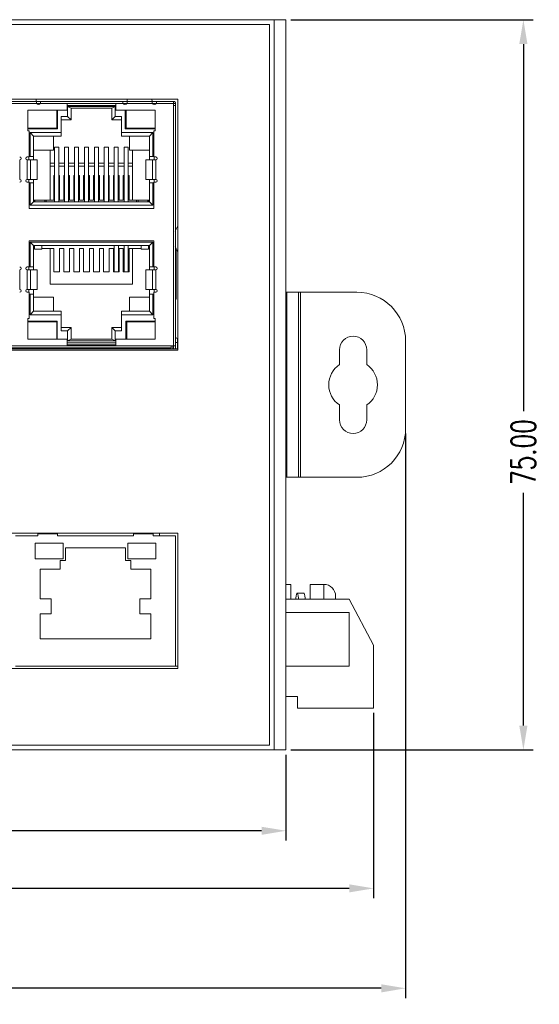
# Model space of a CAD drawing. Extents: x 1967 to 2561, y -57 to 363.
# Tile 10 of 21: x 2269 to 2322, y 49 to 150. Entities that reach past the tile are written whole.
import ezdxf

# ---------------------------------------------------------------- set-up
doc = ezdxf.new("R2010")
doc.units = 0
doc.header["$LTSCALE"] = 15.367
doc.header["$MEASUREMENT"] = 0
doc.layers.get('Defpoints').update_dxf_attribs({"linetype": 'CONTINUOUS', "lineweight": 5})
for name, color, linetype, lineweight in [('02___PRT_ALL_AXES', 7, 'CONTINUOUS', 5), ('23_ALL_GEOM_FEAT', 7, 'CONTINUOUS', 5), ('BASE-8P_DXF_CONTINUOUS2188', 7, 'CONTINUOUS', 5), ('DIM', 4, 'CONTINUOUS', 5), ('PANEL-8P_DXF_CONTINUOU2156', 7, 'CONTINUOUS', 5), ('SNAP_DXF_CONTINUOUS_LINE', 7, 'CONTINUOUS', 5)]:
    doc.layers.add(name, color=color, linetype=linetype, lineweight=lineweight)
doc.styles.get("Standard").update_dxf_attribs({"font": 'txt.shx', "width": 0.7})
doc.dimstyles.get("Standard").update_dxf_attribs({"dimtxt": 3.157282, "dimasz": 1.5, "dimexe": 5.0292, "dimexo": 1.74625, "dimgap": 0.09, "dimtad": 0, "dimtih": 1, "dimtoh": 1, "dimdec": 4, "dimzin": 0, "dimdsep": 46, "dimtxsty": 'Standard', "dimcen": 2.5146, "dimadec": 0, "dimazin": 0, "dimtfac": 1, "dimtdec": 4, "dimtofl": 0, "dimtmove": 0, "dimatfit": 3, "dimfxl": 0, "dimtolj": 1, "dimtzin": 0, "dimarcsym": 0})

# ---------------------------------------------------------------- blocks, each defined once
blk = doc.blocks.new('*D1')
at = {"layer": 'Defpoints', "color": 0}
for p in [(2305.39, 79.78), (2178.39, 75.48), (2305.39, 61.26)]:
    blk.add_point(p, dxfattribs=at)
at = {"layer": 'DIM', "color": 0, "linetype": 'ByBlock', "lineweight": -2}
for p, q in [((2305.39, 79.28), (2305.39, 60.26)), ((2178.39, 74.98), (2178.39, 60.26)), ((2180.89, 61.26), (2237.1, 61.26)), ((2302.89, 61.26), (2246.68, 61.26))]:
    blk.add_line(p, q, dxfattribs=at)
at = {"layer": 'DIM', "color": 0}
for points in [[(2180.89, 61.68), (2180.89, 60.85), (2178.39, 61.26)], [(2302.89, 61.68), (2302.89, 60.85), (2305.39, 61.26)]]:
    blk.add_solid(points, dxfattribs=at)
at = {"layer": 'DIM', "color": 0, "insert": (2241.89, 61.26), "char_height": 2.5, "attachment_point": 5}
blk.add_mtext('\\A1;127.00', dxfattribs=at)
blk = doc.blocks.new('*D2')
at = {"layer": 'Defpoints', "color": 0}
for p in [(2176.39, 86.98), (2296.39, 75.48), (2296.39, 67.18)]:
    blk.add_point(p, dxfattribs=at)
at = {"layer": 'DIM', "color": 0, "linetype": 'ByBlock', "lineweight": -2}
for p, q in [((2176.39, 86.48), (2176.39, 66.18)), ((2296.39, 74.98), (2296.39, 66.18)), ((2178.89, 67.18), (2231.74, 67.18)), ((2293.89, 67.18), (2241.03, 67.18))]:
    blk.add_line(p, q, dxfattribs=at)
at = {"layer": 'DIM', "color": 0}
for points in [[(2178.89, 67.59), (2178.89, 66.76), (2176.39, 67.18)], [(2293.89, 67.59), (2293.89, 66.76), (2296.39, 67.18)]]:
    blk.add_solid(points, dxfattribs=at)
at = {"layer": 'DIM', "color": 0, "insert": (2236.39, 67.18), "char_height": 2.5, "attachment_point": 5}
blk.add_mtext('\\A1;120.00', dxfattribs=at)
blk = doc.blocks.new('*D3')
at = {"layer": 'Defpoints', "color": 0}
for p in [(2308.69, 108.48), (2163.39, 106.68), (2308.69, 51)]:
    blk.add_point(p, dxfattribs=at)
at = {"layer": 'DIM', "color": 0, "linetype": 'ByBlock', "lineweight": -2}
for p, q in [((2308.69, 107.98), (2308.69, 50)), ((2163.39, 106.18), (2163.39, 50)), ((2165.89, 51), (2231.1, 51)), ((2306.19, 51), (2240.98, 51))]:
    blk.add_line(p, q, dxfattribs=at)
at = {"layer": 'DIM', "color": 0}
for points in [[(2165.89, 51.41), (2165.89, 50.58), (2163.39, 51)], [(2306.19, 51.41), (2306.19, 50.58), (2308.69, 51)]]:
    blk.add_solid(points, dxfattribs=at)
at = {"layer": 'DIM', "color": 0, "insert": (2236.04, 51), "char_height": 2.5, "attachment_point": 5}
blk.add_mtext('\\A1;145.30', dxfattribs=at)
blk = doc.blocks.new('*D6')
at = {"layer": 'Defpoints', "color": 0}
for p in [(2296.39, 150.48), (2296.39, 75.48), (2320.79, 75.48)]:
    blk.add_point(p, dxfattribs=at)
at = {"layer": 'DIM', "color": 0, "linetype": 'ByBlock', "lineweight": -2}
for p, q in [((2296.89, 150.48), (2321.79, 150.48)), ((2320.79, 147.98), (2320.79, 110.28)), ((2320.79, 77.98), (2320.79, 101.87)), ((2296.89, 75.48), (2321.79, 75.48))]:
    blk.add_line(p, q, dxfattribs=at)
at = {"layer": 'DIM', "color": 0}
for points in [[(2320.37, 147.98), (2321.21, 147.98), (2320.79, 150.48)], [(2320.37, 77.98), (2321.21, 77.98), (2320.79, 75.48)]]:
    blk.add_solid(points, dxfattribs=at)
at = {"layer": 'DIM', "color": 0, "insert": (2320.79, 106.07), "char_height": 2.5, "attachment_point": 5, "rotation": 90}
blk.add_mtext('\\A1;75.00', dxfattribs=at)

msp = doc.modelspace()

# ---------------------------------------------------------------- linework, layer by layer
at = {"layer": '02___PRT_ALL_AXES', "color": 7, "linetype": 'Continuous'}
for p, q in [((2294.688, 149.982), (2180.088, 149.982)), ((2294.688, 75.982), (2294.688, 149.982)), ((2301.888, 116.582), (2301.888, 115.053)), ((2304.688, 115.053), (2304.688, 116.582)), ((2301.888, 110.911), (2301.888, 109.382)), ((2304.688, 109.382), (2304.688, 110.911)), ((2180.088, 75.982), (2294.688, 75.982))]:
    msp.add_line(p, q, dxfattribs=at)
for start, end in [(124.0558, 235.9442), (304.0558, 55.9442)]:
    msp.add_arc((2303.288, 112.982), 2.5, start, end, dxfattribs=at)
at = {"layer": '23_ALL_GEOM_FEAT', "color": 7, "linetype": 'Continuous'}
for p, q in [((2296.888, 92.482), (2296.388, 92.482)), ((2296.888, 90.982), (2296.888, 92.482)), ((2300.288, 92.482), (2298.888, 92.482)), ((2298.888, 90.982), (2298.888, 92.482)), ((2300.288, 92.482), (2300.288, 90.982)), ((2298.238, 91.582), (2297.538, 91.582))]:
    msp.add_line(p, q, dxfattribs=at)
for points in [[(2297.538, 91.582), (2297.506, 91.55), (2297.473, 91.455), (2297.441, 91.298), (2297.408, 91.085), (2297.396, 90.982)], [(2297.681, 90.982), (2297.668, 91.085), (2297.636, 91.298), (2297.603, 91.455), (2297.571, 91.55), (2297.538, 91.582)], [(2298.381, 90.982), (2298.368, 91.085), (2298.336, 91.298), (2298.303, 91.455), (2298.271, 91.55), (2298.238, 91.582)]]:
    msp.add_lwpolyline(points, dxfattribs=at)
at = {"layer": 'BASE-8P_DXF_CONTINUOUS2188', "color": 7, "linetype": 'Continuous'}
for p, q in [((2301.488, 90.982), (2301.488, 91.282)), ((2296.388, 90.982), (2302.888, 90.982)), ((2305.388, 86.232), (2302.888, 90.982)), ((2302.888, 89.582), (2296.388, 89.582)), ((2302.888, 84.082), (2302.888, 89.582)), ((2305.388, 79.782), (2305.388, 86.232)), ((2296.388, 84.082), (2302.888, 84.082)), ((2296.388, 80.982), (2297.588, 80.982)), ((2297.588, 80.982), (2297.588, 79.782)), ((2297.588, 79.782), (2305.388, 79.782))]:
    msp.add_line(p, q, dxfattribs=at)
msp.add_arc((2300.288, 91.282), 1.2, 0, 90, dxfattribs=at)
at = {"layer": 'PANEL-8P_DXF_CONTINUOU2156', "color": 7, "linetype": 'Continuous'}
for p, q in [((2178.388, 150.482), (2296.388, 150.482)), ((2295.188, 150.482), (2295.188, 75.482)), ((2296.388, 150.482), (2296.388, 75.482)), ((2285.288, 142.332), (2197.608, 142.332)), ((2268.127, 141.882), (2270.77, 141.882)), ((2268.148, 142.082), (2270.748, 142.082)), ((2270.748, 142.082), (2270.695, 142.332)), ((2270.745, 141.989), (2270.748, 142.082)), ((2284.838, 142.082), (2270.748, 142.082)), ((2271.158, 141.882), (2270.77, 141.882)), ((2271.149, 141.882), (2279.648, 141.882)), ((2271.173, 142.082), (2271.173, 141.982)), ((2273.898, 141.182), (2273.898, 141.882)), ((2273.898, 141.682), (2278.898, 141.682)), ((2278.848, 141.582), (2273.948, 141.582)), ((2274.298, 141.382), (2273.948, 141.582)), ((2273.948, 141.582), (2273.948, 140.532)), ((2278.498, 141.382), (2278.848, 141.582)), ((2278.848, 140.532), (2278.848, 141.582)), ((2278.898, 141.882), (2278.898, 141.182)), ((2279.623, 141.982), (2279.623, 142.082)), ((2280.027, 141.882), (2279.639, 141.882)), ((2280.027, 141.882), (2282.67, 141.882)), ((2280.1, 142.332), (2280.048, 142.089)), ((2280.048, 142.089), (2282.649, 142.089)), ((2280.048, 142.082), (2280.051, 141.989)), ((2282.649, 142.089), (2282.596, 142.332)), ((2282.645, 141.989), (2282.648, 142.082)), ((2283.058, 141.882), (2282.67, 141.882)), ((2283.049, 141.882), (2285.038, 141.882)), ((2283.073, 142.082), (2283.073, 141.982)), ((2284.919, 142.065), (2284.838, 142.082)), ((2284.838, 116.682), (2284.838, 142.082)), ((2284.838, 141.682), (2285.038, 141.682)), ((2285.038, 141.882), (2285.025, 141.953)), ((2285.038, 116.682), (2285.038, 141.882)), ((2285.288, 116.532), (2285.288, 142.332)), ((2273.898, 141.182), (2269.868, 141.182)), ((2269.868, 141.182), (2269.868, 139.082)), ((2272.848, 139.332), (2272.848, 141.182)), ((2272.848, 140.632), (2272.918, 140.632)), ((2272.923, 139.282), (2272.923, 141.182)), ((2278.498, 141.382), (2274.298, 141.382)), ((2274.298, 141.382), (2274.298, 140.182)), ((2278.498, 140.182), (2278.498, 141.382)), ((2282.928, 141.182), (2278.898, 141.182)), ((2279.873, 141.182), (2279.873, 139.282)), ((2279.878, 140.632), (2279.948, 140.632)), ((2279.948, 141.182), (2279.948, 139.332)), ((2282.928, 139.082), (2282.928, 141.182)), ((2272.918, 139.932), (2272.848, 139.932)), ((2273.948, 140.532), (2273.298, 140.532)), ((2273.298, 138.532), (2273.298, 140.532)), ((2274.298, 140.182), (2273.298, 140.182)), ((2273.948, 140.532), (2274.298, 140.182)), ((2278.498, 140.182), (2278.848, 140.532)), ((2279.498, 140.182), (2278.498, 140.182)), ((2279.498, 140.532), (2278.848, 140.532)), ((2279.498, 138.532), (2279.498, 140.532)), ((2279.948, 139.932), (2279.878, 139.932)), ((2269.868, 139.332), (2272.848, 139.332)), ((2269.868, 139.282), (2272.923, 139.282)), ((2269.868, 139.082), (2269.998, 139.082)), ((2269.998, 139.082), (2269.998, 136.382)), ((2273.298, 138.882), (2270.098, 138.882)), ((2270.448, 138.532), (2270.098, 138.882)), ((2270.098, 138.882), (2270.098, 136.432)), ((2270.978, 139.332), (2271.028, 139.282)), ((2271.028, 139.282), (2271.028, 139.332)), ((2271.148, 139.282), (2271.148, 139.332)), ((2271.448, 139.332), (2271.448, 139.282)), ((2271.618, 139.332), (2271.568, 139.282)), ((2271.568, 139.332), (2271.568, 139.282)), ((2282.698, 138.882), (2279.498, 138.882)), ((2279.873, 139.282), (2282.928, 139.282)), ((2279.948, 139.332), (2282.928, 139.332)), ((2281.028, 139.282), (2281.028, 139.332)), ((2281.148, 139.282), (2281.148, 139.332)), ((2281.448, 139.332), (2281.448, 139.282)), ((2281.568, 139.332), (2281.568, 139.282)), ((2281.818, 139.332), (2281.768, 139.282)), ((2281.768, 139.332), (2281.768, 139.282)), ((2282.348, 138.532), (2282.698, 138.882)), ((2282.698, 136.432), (2282.698, 138.882)), ((2282.928, 139.082), (2282.798, 139.082)), ((2282.798, 139.082), (2282.798, 136.382)), ((2273.298, 138.532), (2270.448, 138.532)), ((2270.448, 136.082), (2270.448, 138.532)), ((2272.498, 138.532), (2272.498, 137.082)), ((2282.348, 138.532), (2279.498, 138.532)), ((2280.298, 138.532), (2280.298, 137.082)), ((2282.348, 138.532), (2282.348, 136.082)), ((2270.448, 137.082), (2272.498, 137.082)), ((2272.168, 137.082), (2272.168, 131.932)), ((2273.033, 137.394), (2272.613, 137.394)), ((2272.613, 137.394), (2272.613, 131.782)), ((2273.033, 131.782), (2273.033, 137.394)), ((2274.053, 137.394), (2273.633, 137.394)), ((2273.633, 137.394), (2273.633, 131.782)), ((2274.053, 131.782), (2274.053, 137.394)), ((2275.073, 137.394), (2274.653, 137.394)), ((2274.653, 137.394), (2274.653, 131.782)), ((2275.073, 131.782), (2275.073, 137.394)), ((2276.093, 137.394), (2275.673, 137.394)), ((2275.673, 137.394), (2275.673, 131.782)), ((2276.093, 131.782), (2276.093, 137.394)), ((2277.113, 137.394), (2276.693, 137.394)), ((2276.693, 137.394), (2276.693, 131.782)), ((2277.113, 131.782), (2277.113, 137.394)), ((2278.133, 137.394), (2277.713, 137.394)), ((2277.713, 137.394), (2277.713, 131.782)), ((2278.133, 131.782), (2278.133, 137.394)), ((2279.153, 137.394), (2278.733, 137.394)), ((2278.733, 137.394), (2278.733, 131.782)), ((2279.153, 131.782), (2279.153, 137.394)), ((2280.173, 137.394), (2279.753, 137.394)), ((2279.753, 137.394), (2279.753, 131.782)), ((2280.173, 131.782), (2280.173, 137.394)), ((2280.298, 137.082), (2282.348, 137.082)), ((2280.628, 131.932), (2280.628, 137.082)), ((2269.018, 134.082), (2269.018, 136.082)), ((2269.998, 136.382), (2269.798, 136.382)), ((2270.818, 136.082), (2269.798, 136.082)), ((2269.798, 136.082), (2269.798, 134.082)), ((2269.948, 136.382), (2269.948, 136.082)), ((2270.448, 136.432), (2269.998, 136.432)), ((2270.14, 134.082), (2270.14, 136.082)), ((2270.81, 136.082), (2270.81, 134.082)), ((2270.818, 134.082), (2270.818, 136.082)), ((2272.613, 135.732), (2272.168, 135.732)), ((2273.633, 135.732), (2273.033, 135.732)), ((2274.653, 135.732), (2274.053, 135.732)), ((2275.673, 135.732), (2275.073, 135.732)), ((2276.693, 135.732), (2276.093, 135.732)), ((2277.713, 135.732), (2277.113, 135.732)), ((2278.733, 135.732), (2278.133, 135.732)), ((2279.753, 135.732), (2279.153, 135.732)), ((2280.628, 135.732), (2280.173, 135.732)), ((2282.998, 136.082), (2281.978, 136.082)), ((2281.978, 136.082), (2281.978, 134.082)), ((2281.987, 134.082), (2281.987, 136.082)), ((2282.798, 136.432), (2282.348, 136.432)), ((2282.657, 136.082), (2282.657, 134.082)), ((2282.798, 136.382), (2282.998, 136.382)), ((2282.848, 136.082), (2282.848, 136.382)), ((2282.998, 134.082), (2282.998, 136.082)), ((2272.613, 135.453), (2272.168, 135.453)), ((2273.633, 135.453), (2273.033, 135.453)), ((2274.653, 135.453), (2274.053, 135.453)), ((2275.673, 135.453), (2275.073, 135.453)), ((2276.693, 135.453), (2276.093, 135.453)), ((2277.713, 135.453), (2277.113, 135.453)), ((2278.733, 135.453), (2278.133, 135.453)), ((2279.753, 135.453), (2279.153, 135.453)), ((2280.628, 135.453), (2280.173, 135.453)), ((2269.798, 134.082), (2270.818, 134.082)), ((2269.798, 133.782), (2269.998, 133.782)), ((2269.948, 134.082), (2269.948, 133.782)), ((2269.998, 133.782), (2269.998, 131.082)), ((2270.448, 133.732), (2269.998, 133.732)), ((2270.098, 133.732), (2270.098, 131.432)), ((2270.448, 131.782), (2270.448, 134.082)), ((2272.528, 134.475), (2272.613, 134.475)), ((2272.528, 134.475), (2272.528, 131.932)), ((2272.528, 133.602), (2272.593, 133.602)), ((2272.593, 133.602), (2272.593, 133.032)), ((2273.033, 134.475), (2273.128, 134.475)), ((2273.033, 133.602), (2273.093, 133.602)), ((2273.093, 133.602), (2273.093, 133.032)), ((2273.128, 131.932), (2273.128, 134.475)), ((2273.548, 134.475), (2273.633, 134.475)), ((2273.548, 134.475), (2273.548, 131.932)), ((2274.053, 134.475), (2274.148, 134.475)), ((2274.148, 131.932), (2274.148, 134.475)), ((2274.568, 134.475), (2274.653, 134.475)), ((2274.568, 134.475), (2274.568, 131.932)), ((2275.073, 134.475), (2275.168, 134.475)), ((2275.168, 131.932), (2275.168, 134.475)), ((2275.588, 134.475), (2275.673, 134.475)), ((2275.588, 134.475), (2275.588, 131.932)), ((2276.093, 134.475), (2276.188, 134.475)), ((2276.188, 131.932), (2276.188, 134.475)), ((2276.608, 134.475), (2276.693, 134.475)), ((2276.608, 134.475), (2276.608, 131.932)), ((2277.113, 134.475), (2277.208, 134.475)), ((2277.208, 131.932), (2277.208, 134.475)), ((2277.628, 134.475), (2277.713, 134.475)), ((2277.628, 134.475), (2277.628, 131.932)), ((2278.133, 134.475), (2278.228, 134.475)), ((2278.228, 131.932), (2278.228, 134.475)), ((2278.648, 134.475), (2278.733, 134.475)), ((2278.648, 134.475), (2278.648, 131.932)), ((2279.153, 134.475), (2279.248, 134.475)), ((2279.248, 131.932), (2279.248, 134.475)), ((2279.753, 134.475), (2279.668, 134.475)), ((2279.668, 134.475), (2279.668, 131.932)), ((2279.753, 133.602), (2279.703, 133.602)), ((2279.703, 133.602), (2279.703, 133.032)), ((2280.268, 134.475), (2280.173, 134.475)), ((2280.203, 133.602), (2280.268, 133.602)), ((2280.203, 133.032), (2280.203, 133.602)), ((2280.268, 131.932), (2280.268, 134.475)), ((2281.978, 134.082), (2282.998, 134.082)), ((2282.348, 134.082), (2282.348, 131.782)), ((2282.798, 133.732), (2282.348, 133.732)), ((2282.698, 131.432), (2282.698, 133.732)), ((2282.998, 133.782), (2282.798, 133.782)), ((2282.798, 133.782), (2282.798, 131.082)), ((2282.848, 133.782), (2282.848, 134.082)), ((2272.613, 133.032), (2272.528, 133.032)), ((2273.128, 133.032), (2273.033, 133.032)), ((2273.633, 133.032), (2273.548, 133.032)), ((2274.148, 133.032), (2274.053, 133.032)), ((2274.653, 133.032), (2274.568, 133.032)), ((2275.168, 133.032), (2275.073, 133.032)), ((2275.673, 133.032), (2275.588, 133.032)), ((2276.188, 133.032), (2276.093, 133.032)), ((2276.693, 133.032), (2276.608, 133.032)), ((2277.208, 133.032), (2277.113, 133.032)), ((2277.713, 133.032), (2277.628, 133.032)), ((2278.228, 133.032), (2278.133, 133.032)), ((2278.733, 133.032), (2278.648, 133.032)), ((2279.248, 133.032), (2279.153, 133.032)), ((2279.753, 133.032), (2279.668, 133.032)), ((2280.268, 133.032), (2280.173, 133.032)), ((2270.448, 131.782), (2270.098, 131.432)), ((2270.448, 131.825), (2270.478, 131.825)), ((2270.448, 131.782), (2282.348, 131.782)), ((2270.478, 131.932), (2272.528, 131.932)), ((2270.478, 131.782), (2270.478, 131.932)), ((2270.553, 131.782), (2270.553, 131.932)), ((2270.578, 131.782), (2270.578, 131.932)), ((2270.593, 131.932), (2270.593, 131.782)), ((2271.593, 131.782), (2271.593, 131.932)), ((2271.758, 131.782), (2271.758, 131.932)), ((2273.128, 131.932), (2273.548, 131.932)), ((2274.148, 131.932), (2274.568, 131.932)), ((2275.168, 131.932), (2275.588, 131.932)), ((2276.188, 131.932), (2276.608, 131.932)), ((2277.208, 131.932), (2277.628, 131.932)), ((2278.228, 131.932), (2278.648, 131.932)), ((2279.248, 131.932), (2279.668, 131.932)), ((2280.268, 131.932), (2282.318, 131.932)), ((2281.038, 131.932), (2281.038, 131.782)), ((2281.193, 131.932), (2281.193, 131.782)), ((2282.193, 131.782), (2282.193, 131.932)), ((2282.218, 131.782), (2282.218, 131.932)), ((2282.243, 131.782), (2282.243, 131.932)), ((2282.318, 131.932), (2282.318, 131.782)), ((2282.318, 131.825), (2282.348, 131.825)), ((2282.348, 131.782), (2282.698, 131.432)), ((2282.798, 131.082), (2269.998, 131.082)), ((2270.098, 131.432), (2282.698, 131.432)), ((2269.998, 127.782), (2282.798, 127.782)), ((2269.998, 127.782), (2269.998, 125.082)), ((2282.698, 127.632), (2270.098, 127.632)), ((2270.448, 127.282), (2270.098, 127.632)), ((2270.098, 127.632), (2270.098, 125.082)), ((2282.698, 127.632), (2282.348, 127.282)), ((2282.698, 125.082), (2282.698, 127.632)), ((2282.798, 127.782), (2282.798, 125.082)), ((2282.348, 127.282), (2270.448, 127.282)), ((2270.448, 127.282), (2270.448, 124.782)), ((2270.478, 126.982), (2270.478, 127.282)), ((2270.548, 126.982), (2270.478, 126.982)), ((2270.548, 126.902), (2270.548, 127.282)), ((2271.298, 126.902), (2270.548, 126.902)), ((2271.298, 126.902), (2271.298, 127.282)), ((2272.528, 126.982), (2271.298, 126.982)), ((2272.168, 126.982), (2272.168, 123.332)), ((2272.528, 126.982), (2272.528, 124.588)), ((2273.548, 126.982), (2273.128, 126.982)), ((2273.128, 124.588), (2273.128, 126.982)), ((2273.548, 126.982), (2273.548, 124.588)), ((2274.568, 126.982), (2274.148, 126.982)), ((2274.148, 124.588), (2274.148, 126.982)), ((2274.568, 126.982), (2274.568, 124.588)), ((2275.588, 126.982), (2275.168, 126.982)), ((2275.168, 124.588), (2275.168, 126.982)), ((2275.588, 126.982), (2275.588, 124.588)), ((2276.608, 126.982), (2276.188, 126.982)), ((2276.188, 124.588), (2276.188, 126.982)), ((2276.608, 126.982), (2276.608, 124.588)), ((2277.628, 126.982), (2277.208, 126.982)), ((2277.208, 124.588), (2277.208, 126.982)), ((2277.628, 126.982), (2277.628, 124.588)), ((2278.648, 126.982), (2278.228, 126.982)), ((2278.228, 124.588), (2278.228, 126.982)), ((2278.648, 126.982), (2278.648, 124.588)), ((2278.743, 127.282), (2278.743, 124.588)), ((2279.163, 124.588), (2279.163, 127.282)), ((2279.668, 126.982), (2279.248, 126.982)), ((2279.248, 124.588), (2279.248, 126.982)), ((2279.668, 126.982), (2279.668, 124.588)), ((2279.764, 127.282), (2279.764, 124.588)), ((2280.162, 124.588), (2280.162, 127.282)), ((2281.498, 126.982), (2280.268, 126.982)), ((2280.268, 124.588), (2280.268, 126.982)), ((2280.628, 123.332), (2280.628, 126.982)), ((2281.498, 127.282), (2281.498, 126.902)), ((2281.498, 126.902), (2282.248, 126.902)), ((2282.248, 126.902), (2282.248, 127.282)), ((2282.318, 126.982), (2282.248, 126.982)), ((2282.318, 127.282), (2282.318, 126.982)), ((2282.348, 124.782), (2282.348, 127.282)), ((2285.111, 126.782), (2285.038, 126.782)), ((2285.111, 121.782), (2285.111, 126.782)), ((2269.018, 122.782), (2269.018, 124.782)), ((2269.998, 125.082), (2269.798, 125.082)), ((2270.818, 124.782), (2269.798, 124.782)), ((2269.798, 124.782), (2269.798, 122.782)), ((2269.948, 125.082), (2269.948, 124.782)), ((2270.448, 125.082), (2269.998, 125.082)), ((2270.14, 122.782), (2270.14, 124.782)), ((2270.81, 124.782), (2270.81, 122.782)), ((2270.818, 124.782), (2270.818, 122.782)), ((2273.128, 124.588), (2272.528, 124.588)), ((2274.148, 124.588), (2273.548, 124.588)), ((2275.168, 124.588), (2274.568, 124.588)), ((2276.188, 124.588), (2275.588, 124.588)), ((2277.208, 124.588), (2276.608, 124.588)), ((2278.228, 124.588), (2277.628, 124.588)), ((2279.248, 124.588), (2278.648, 124.588)), ((2280.268, 124.588), (2279.668, 124.588)), ((2282.998, 124.782), (2281.978, 124.782)), ((2281.978, 124.782), (2281.978, 122.782)), ((2281.987, 122.782), (2281.987, 124.782)), ((2282.798, 125.082), (2282.348, 125.082)), ((2282.657, 124.782), (2282.657, 122.782)), ((2282.798, 125.082), (2282.998, 125.082)), ((2282.848, 124.782), (2282.848, 125.082)), ((2282.998, 122.782), (2282.998, 124.782)), ((2269.798, 122.782), (2270.818, 122.782)), ((2269.798, 122.482), (2269.998, 122.482)), ((2269.948, 122.782), (2269.948, 122.482)), ((2269.998, 122.482), (2269.998, 119.782)), ((2270.448, 122.782), (2270.448, 120.532)), ((2272.168, 123.332), (2280.628, 123.332)), ((2281.978, 122.782), (2282.998, 122.782)), ((2282.348, 120.532), (2282.348, 122.782)), ((2282.998, 122.482), (2282.798, 122.482)), ((2282.798, 122.482), (2282.798, 119.782)), ((2282.848, 122.482), (2282.848, 122.782)), ((2270.448, 122.282), (2269.998, 122.282)), ((2270.098, 122.282), (2270.098, 120.182)), ((2270.448, 121.982), (2272.498, 121.982)), ((2272.498, 121.982), (2272.498, 120.532)), ((2280.298, 121.982), (2282.348, 121.982)), ((2280.298, 120.532), (2280.298, 121.982)), ((2282.798, 122.282), (2282.348, 122.282)), ((2282.698, 120.182), (2282.698, 122.282)), ((2285.111, 121.782), (2285.038, 121.782)), ((2270.098, 120.182), (2270.448, 120.532)), ((2270.448, 120.532), (2273.298, 120.532)), ((2273.298, 120.532), (2273.298, 118.532)), ((2279.498, 120.532), (2282.348, 120.532)), ((2279.498, 118.532), (2279.498, 120.532)), ((2282.698, 120.182), (2282.348, 120.532)), ((2269.998, 119.782), (2269.848, 119.782)), ((2269.848, 119.782), (2269.848, 117.682)), ((2272.873, 119.532), (2269.848, 119.532)), ((2269.848, 119.457), (2272.843, 119.457)), ((2270.098, 120.182), (2273.298, 120.182)), ((2272.843, 117.682), (2272.843, 119.457)), ((2272.873, 119.532), (2272.873, 117.682)), ((2279.498, 120.182), (2282.698, 120.182)), ((2282.948, 119.532), (2279.923, 119.532)), ((2279.923, 117.682), (2279.923, 119.532)), ((2280.043, 119.457), (2282.948, 119.457)), ((2280.043, 119.457), (2280.043, 117.682)), ((2282.798, 119.782), (2282.948, 119.782)), ((2282.948, 117.682), (2282.948, 119.782)), ((2272.843, 119.082), (2272.873, 119.082)), ((2273.298, 118.882), (2274.298, 118.882)), ((2273.298, 118.532), (2273.948, 118.532)), ((2274.298, 118.882), (2273.948, 118.532)), ((2273.948, 118.532), (2273.948, 117.482)), ((2274.298, 117.682), (2274.298, 118.882)), ((2279.498, 118.882), (2278.498, 118.882)), ((2278.848, 118.532), (2278.498, 118.882)), ((2278.498, 118.882), (2278.498, 117.682)), ((2278.848, 118.532), (2279.498, 118.532)), ((2278.848, 117.482), (2278.848, 118.532)), ((2279.923, 119.082), (2280.043, 119.082)), ((2269.848, 117.682), (2273.898, 117.682)), ((2273.898, 116.982), (2273.898, 117.682)), ((2273.948, 117.482), (2274.298, 117.682)), ((2273.948, 117.482), (2278.848, 117.482)), ((2274.298, 117.682), (2278.498, 117.682)), ((2278.498, 117.682), (2278.848, 117.482)), ((2278.898, 117.682), (2282.948, 117.682)), ((2278.898, 117.682), (2278.898, 116.982)), ((2285.038, 117.332), (2285.238, 117.332)), ((2285.238, 116.682), (2285.238, 117.632)), ((2197.608, 116.682), (2285.288, 116.682)), ((2197.608, 116.532), (2285.288, 116.532)), ((2285.038, 116.982), (2197.858, 116.982)), ((2198.308, 116.782), (2284.588, 116.782)), ((2270.398, 116.782), (2270.398, 116.682)), ((2272.188, 116.682), (2272.188, 116.782)), ((2272.688, 116.682), (2272.688, 116.782)), ((2273.798, 116.782), (2273.798, 116.682)), ((2278.898, 117.282), (2273.898, 117.282)), ((2273.898, 117.082), (2278.898, 117.082)), ((2274.298, 116.982), (2274.298, 117.082)), ((2274.298, 116.682), (2274.298, 116.782)), ((2278.498, 117.082), (2278.498, 116.982)), ((2278.498, 116.782), (2278.498, 116.682)), ((2278.998, 116.782), (2278.998, 116.682)), ((2280.073, 116.782), (2280.073, 116.682)), ((2280.573, 116.682), (2280.573, 116.782)), ((2282.613, 116.782), (2282.613, 116.682)), ((2283.113, 116.682), (2283.113, 116.782)), ((2284.588, 116.982), (2284.588, 116.782)), ((2284.748, 116.682), (2284.748, 116.982)), ((2285.288, 97.732), (2234.938, 97.732)), ((2268.588, 97.482), (2270.883, 97.482)), ((2270.883, 97.732), (2270.883, 97.482)), ((2272.917, 97.682), (2270.883, 97.682)), ((2272.917, 97.482), (2272.917, 97.732)), ((2272.917, 97.482), (2280.709, 97.482)), ((2280.709, 97.732), (2280.709, 97.482)), ((2282.744, 97.682), (2280.709, 97.682)), ((2282.744, 97.482), (2282.744, 97.732)), ((2282.744, 97.482), (2285.038, 97.482)), ((2283.388, 97.482), (2283.388, 97.732)), ((2285.038, 97.482), (2285.038, 84.082)), ((2285.288, 83.832), (2285.288, 97.732)), ((2273.493, 96.707), (2270.6, 96.707)), ((2270.6, 96.707), (2270.6, 95.103)), ((2273.493, 95.103), (2273.493, 96.707)), ((2279.882, 96.242), (2273.745, 96.242)), ((2273.745, 96.242), (2273.745, 94.941)), ((2279.882, 94.941), (2279.882, 96.242)), ((2283.027, 96.707), (2280.134, 96.707)), ((2280.134, 96.707), (2280.134, 95.103)), ((2283.027, 95.103), (2283.027, 96.707)), ((2270.6, 95.103), (2273.493, 95.103)), ((2280.134, 95.103), (2283.027, 95.103)), ((2273.171, 94.058), (2271.14, 94.058)), ((2271.14, 94.058), (2271.14, 91.011)), ((2273.745, 94.941), (2273.171, 94.941)), ((2273.171, 94.941), (2273.171, 94.058)), ((2280.456, 94.941), (2279.882, 94.941)), ((2280.456, 94.058), (2280.456, 94.941)), ((2282.486, 94.058), (2280.456, 94.058)), ((2282.486, 91.011), (2282.486, 94.058)), ((2271.14, 91.011), (2272.244, 91.011)), ((2272.244, 91.011), (2272.244, 89.466)), ((2281.383, 91.011), (2282.486, 91.011)), ((2281.383, 89.466), (2281.383, 91.011)), ((2272.244, 89.466), (2271.14, 89.466)), ((2271.14, 89.466), (2271.14, 86.906)), ((2282.486, 89.466), (2281.383, 89.466)), ((2282.486, 86.906), (2282.486, 89.466)), ((2271.14, 86.906), (2282.486, 86.906)), ((2285.038, 84.082), (2268.588, 84.082)), ((2285.038, 84.082), (2285.288, 84.082)), ((2234.938, 83.832), (2285.288, 83.832)), ((2178.388, 75.482), (2296.388, 75.482))]:
    msp.add_line(p, q, dxfattribs=at)
msp.add_lwpolyline([(2285.025, 141.953), (2284.984, 142.018), (2284.919, 142.065)], dxfattribs=at)
for centre, radius, start, end in [((2270.959, 141.982), 0.214, 178.20782, 360), ((2279.837, 141.982), 0.214, 180, 1.79218), ((2282.859, 141.982), 0.214, 178.20782, 360), ((2284.838, 141.882), 0.2, 360, 90), ((2269.018, 136.232), 0.15, 270, 90), ((2269.798, 136.232), 0.15, 90, 270), ((2282.998, 136.232), 0.15, 270.00001, 89.99999), ((2269.018, 133.932), 0.15, 270, 90), ((2269.798, 133.932), 0.15, 90, 270), ((2282.998, 133.932), 0.15, 270.00001, 89.99999), ((2287.388, 127.982), 2.5, 148.05368, 161.63915), ((2287.388, 127.982), 2.5, 198.36085, 211.94632), ((2269.018, 124.932), 0.15, 270, 90), ((2269.798, 124.932), 0.15, 90, 270), ((2282.998, 124.932), 0.15, 270.00001, 89.99999), ((2269.018, 122.632), 0.15, 270, 90), ((2269.798, 122.632), 0.15, 90, 270), ((2282.998, 122.632), 0.15, 270.00001, 89.99999), ((2285.038, 117.632), 0.2, 0, 90)]:
    msp.add_arc(centre, radius, start, end, dxfattribs=at)
at = {"layer": 'SNAP_DXF_CONTINUOUS_LINE', "color": 7, "linetype": 'Continuous'}
for p, q in [((2303.688, 122.482), (2296.388, 122.482)), ((2296.488, 103.482), (2296.488, 122.482)), ((2297.688, 103.482), (2297.688, 122.482)), ((2297.888, 122.482), (2297.888, 103.482)), ((2308.688, 108.482), (2308.688, 117.482)), ((2303.688, 103.482), (2296.388, 103.482))]:
    msp.add_line(p, q, dxfattribs=at)
for centre, radius, start, end in [((2303.688, 117.482), 5, 0, 90), ((2303.288, 116.582), 1.4, 0, 180), ((2303.288, 109.382), 1.4, 180, 0), ((2303.688, 108.482), 5, 270, 0)]:
    msp.add_arc(centre, radius, start, end, dxfattribs=at)

# ---------------------------------------------------------------- dimensions: what is measured, and where the dimension line sits
at = {"layer": 'DIM'}
dim = msp.add_linear_dim(base=(2320.788, 75.482), p1=(2296.388, 150.482), p2=(2296.388, 75.482), angle=90, dimstyle='Standard', override={"dimtxt": 2.5, "dimasz": 2.5, "dimexe": 1, "dimexo": 0.5, "dimgap": 1, "dimtih": 0, "dimtoh": 0, "dimdec": 2, "dimcen": 10.701, "dimarcsym": 1}, dxfattribs=at)
dim.commit()
dim.dimension.update_dxf_attribs({"geometry": '*D6', "text_midpoint": (2320.788, 106.075), "dimtype": 160})
for base, p1, p2, picture, middle in [((2308.688, 50.996), (2163.388, 106.682), (2308.688, 108.482), '*D3', (2236.038, 50.996)), ((2296.388, 67.175), (2176.388, 86.982), (2296.388, 75.482), '*D2', (2236.388, 67.175)), ((2305.388, 61.264), (2178.388, 75.482), (2305.388, 79.782), '*D1', (2241.888, 61.264))]:
    dim = msp.add_linear_dim(base=base, p1=p1, p2=p2, dimstyle='Standard', override={"dimtxt": 2.5, "dimasz": 2.5, "dimexe": 1, "dimexo": 0.5, "dimgap": 1, "dimtih": 0, "dimtoh": 0, "dimdec": 2, "dimcen": 10.701, "dimarcsym": 1}, dxfattribs=at)
    dim.commit()
    dim.dimension.update_dxf_attribs({"geometry": picture, "text_midpoint": middle})

doc.saveas('drawing.dxf')
